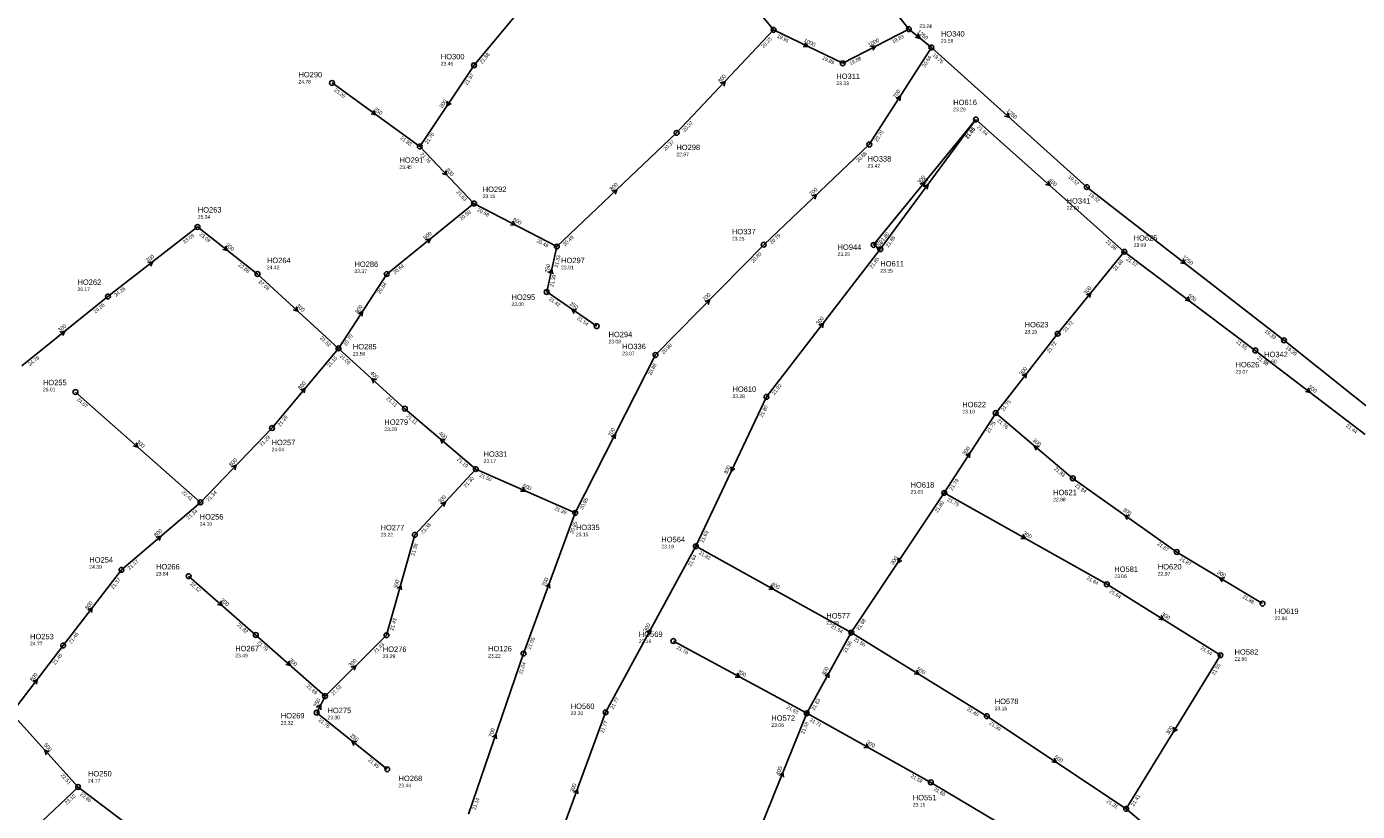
# Model space of a CAD drawing. Header units: metres. Extents: x 179992 to 198392, y 351761 to 369438.
# Tile 88 of 194: x 193645 to 194086, y 358368 to 358629. Entities that reach past the tile are written whole.
import ezdxf

# ---------------------------------------------------------------- set-up
doc = ezdxf.new("R2010")
doc.units = ezdxf.units.M

msp = doc.modelspace()

# ---------------------------------------------------------------- linework, layer by layer
at = {"layer": 'B-WE-RI-GWA-RIOOLLEIDING', "linetype": 'Continuous'}
msp.add_lwpolyline([(193895.75, 358680.94), (193937.58, 358627.75)], dxfattribs=at)
at = {"layer": 'B-WE-RI-GWA-RIOOLLEIDING_BETON_1000', "linetype": 'Continuous'}
for points in [[(193892.72, 358627.54), (193915.62, 358616.44)], [(193915.62, 358616.44), (193937.58, 358627.75)]]:
    msp.add_lwpolyline(points, dxfattribs=at)
at = {"layer": 'B-WE-RI-GWA-RIOOLLEIDING_BETON_1250', "linetype": 'Continuous'}
for points in [[(193937.58, 358627.75), (193945.04, 358621.68)], [(193945.04, 358621.68), (193996.57, 358575.37)], [(193996.57, 358575.37), (194061.94, 358524.55)], [(194061.94, 358524.55), (194120.501, 358477.843)]]:
    msp.add_lwpolyline(points, dxfattribs=at)
at = {"layer": 'B-WE-RI-GWA-RIOOLLEIDING_BETON_300', "linetype": 'Continuous'}
for points in [[(193793.38, 358615.76), (193825.8, 358654.81)], [(193878.99, 358644.34), (193892.72, 358627.54)], [(193775.39, 358588.85), (193793.38, 358615.76)], [(193925.87, 358556.19), (193959.8, 358597.78)], [(193928.1, 358554.76), (193959.8, 358597.78)], [(193775.39, 358588.85), (193793.37, 358569.92)], [(193671.99, 358539.1), (193701.7, 358562.14)], [(193701.7, 358562.14), (193721.57, 358546.54)], [(193928.1, 358554.76), (193925.87, 358556.19)], [(193890.34, 358505.8), (193928.1, 358554.76)], [(193986.89, 358526.73), (194009.01, 358553.92)], [(193721.57, 358546.54), (193748.43, 358521.87)], [(193643.43, 358516.11), (193671.99, 358539.1)], [(193966.36, 358500.42), (193986.89, 358526.73)], [(193661.25, 358507.41), (193702.66, 358470.81)], [(193866.93, 358456.24), (193890.34, 358505.8)], [(193949.31, 358473.94), (193966.36, 358500.42)], [(193991.95, 358478.77), (193966.36, 358500.42)], [(193773.75, 358460.04), (193793.99, 358481.84)], [(194026.39, 358454.33), (193991.95, 358478.77)], [(193918.47, 358427.61), (193949.31, 358473.94)], [(194003.21, 358443.62), (193949.31, 358473.94)], [(193764.37, 358426.73), (193773.75, 358460.04)], [(193837, 358401.15), (193866.93, 358456.24)], [(194054.84, 358437.22), (194026.39, 358454.33)], [(193698.74, 358446.32), (193721.02, 358426.81)], [(194003.21, 358443.62), (194040.88, 358420.1)], [(193721.02, 358426.81), (193743.97, 358406.52)], [(193743.97, 358406.52), (193764.37, 358426.73)], [(193859.47, 358424.81), (193903.698, 358400.843)], [(194040.88, 358420.1), (194009.63, 358369.15)], [(193818.29, 358350.23), (193837, 358401.15)], [(193903.698, 358400.843), (193944.87, 358377.94)], [(193634.14, 358350.05), (193662.1, 358376.39)], [(193944.87, 358377.94), (193985.5, 358353.68)]]:
    msp.add_lwpolyline(points, dxfattribs=at)
at = {"layer": 'B-WE-RI-GWA-RIOOLLEIDING_BETON_400', "linetype": 'Continuous'}
for points in [[(193959.8, 358597.78), (194009.01, 358553.92)], [(193748.43, 358521.87), (193770.46, 358501.88)], [(193770.46, 358501.88), (193793.99, 358481.84)], [(193866.93, 358456.24), (193918.47, 358427.61)], [(193903.698, 358400.843), (193918.47, 358427.61)], [(193702.02, 358346.13), (193662.1, 358376.39)]]:
    msp.add_lwpolyline(points, dxfattribs=at)
at = {"layer": 'B-WE-RI-GWA-RIOOLLEIDING_BETON_500', "linetype": 'Continuous'}
for points in [[(194009.01, 358553.92), (194052.44, 358521.17)], [(194052.44, 358521.17), (194088.91, 358493.33)], [(193793.99, 358481.84), (193826.91, 358467.3)], [(193918.47, 358427.61), (193963.43, 358399.88)], [(193662.1, 358376.39), (193640, 358400.84)], [(193963.43, 358399.88), (194009.63, 358369.15)], [(194009.63, 358369.15), (194036.864, 358346.18)]]:
    msp.add_lwpolyline(points, dxfattribs=at)
at = {"layer": 'B-WE-RI-GWA-RIOOLLEIDING_BETON_700', "linetype": 'Continuous'}
for points in [[(193924.45, 358589.51), (193945.04, 358621.68)], [(193889.43, 358556.26), (193924.45, 358589.51)], [(193853.57, 358519.7), (193889.43, 358556.26)], [(193826.91, 358467.3), (193853.57, 358519.7)], [(193809.77, 358420.65), (193826.91, 358467.3)], [(193791.51, 358367.38), (193809.77, 358420.65)]]:
    msp.add_lwpolyline(points, dxfattribs=at)
at = {"layer": 'B-WE-RI-GWA-RIOOLLEIDING_BETON_800', "linetype": 'Continuous'}
for points in [[(193860.56, 358593.35), (193892.72, 358627.54)], [(193820.85, 358555.64), (193860.56, 358593.35)], [(193764.44, 358546.53), (193793.37, 358569.92)], [(193793.37, 358569.92), (193820.85, 358555.64)], [(193748.43, 358521.87), (193764.44, 358546.53)], [(193726.42, 358495.48), (193748.43, 358521.87)], [(193702.66, 358470.81), (193726.42, 358495.48)], [(193676.47, 358448.41), (193702.66, 358470.81)], [(193657.15, 358423.33), (193676.47, 358448.41)], [(193640, 358400.84), (193657.15, 358423.33)]]:
    msp.add_lwpolyline(points, dxfattribs=at)
at = {"layer": 'B-WE-RI-GWA-RIOOLLEIDING_PVC_250', "linetype": 'Continuous'}
for points in [[(193746.29, 358609.92), (193775.39, 358588.85)], [(193817.47, 358540.59), (193820.85, 358555.64)], [(193834.05, 358529.23), (193817.47, 358540.59)], [(193741.21, 358401.05), (193743.97, 358406.52)], [(193764.61, 358382.28), (193741.21, 358401.05)]]:
    msp.add_lwpolyline(points, dxfattribs=at)
at = {"layer": 'B-WE-RI-GWA-RIOOLLEIDING_PVC_400', "linetype": 'Continuous'}
msp.add_lwpolyline([(193887.96, 358361.742), (193903.698, 358400.843)], dxfattribs=at)
at = {"layer": 'B-WE-RI-GWA-RIOOLPUT_INSPECTIEPUT'}
for centre in [(193892.72, 358627.54), (193937.58, 358627.75), (193945.04, 358621.68), (193793.38, 358615.76), (193915.62, 358616.44), (193746.29, 358609.92), (193959.8, 358597.78), (193860.56, 358593.35), (193775.39, 358588.85), (193924.45, 358589.51), (193996.57, 358575.37), (193793.37, 358569.92), (193701.7, 358562.14), (193820.85, 358555.64), (193889.43, 358556.26), (193925.87, 358556.19), (193928.1, 358554.76), (194009.01, 358553.92), (193721.57, 358546.54), (193764.44, 358546.53), (193671.99, 358539.1), (193817.47, 358540.59), (193834.05, 358529.23), (193986.89, 358526.73), (194061.94, 358524.55), (193748.43, 358521.87), (193853.57, 358519.7), (194052.44, 358521.17), (193661.25, 358507.41), (193890.34, 358505.8), (193770.46, 358501.88), (193966.36, 358500.42), (193726.42, 358495.48), (193793.99, 358481.84), (193991.95, 358478.77), (193949.31, 358473.94), (193702.66, 358470.81), (193826.91, 358467.3), (193773.75, 358460.04), (193866.93, 358456.24), (194026.39, 358454.33), (193676.47, 358448.41), (193698.74, 358446.32), (194003.21, 358443.62), (194054.84, 358437.22), (193918.47, 358427.61), (193657.15, 358423.33), (193721.02, 358426.81), (193764.37, 358426.73), (193859.47, 358424.81), (193809.77, 358420.65), (194040.88, 358420.1), (193743.97, 358406.52), (193741.21, 358401.05), (193837, 358401.15), (193903.7, 358400.84), (193963.43, 358399.88), (193764.61, 358382.28), (193662.1, 358376.39), (193944.87, 358377.94), (194009.63, 358369.15)]:
    msp.add_circle(centre, 0.8, dxfattribs=at)
at = {"layer": 'B-WE-RI-GWA_STROMINGSRICHTING'}
for points in [[(193903.19, 358623.27), (193904.17, 358621.99), (193902.56, 358621.97)], [(193924.99, 358622.08), (193926.6, 358622.09), (193925.65, 358620.8)], [(193940.59, 358626.3), (193941.31, 358624.71), (193939.61, 358625.09)], [(193875.13, 358609.89), (193876.64, 358610.44), (193876.18, 358608.9)], [(193933.36, 358604.77), (193934.74, 358605.59), (193934.58, 358603.99)], [(193760.1, 358600.81), (193760.84, 358599.39), (193759.25, 358599.65)], [(193784.59, 358603.9), (193784.39, 358602.3), (193785.78, 358603.1)], [(193970.22, 358600.02), (193970.8, 358598.53), (193969.25, 358598.95)], [(193783.91, 358580.92), (193784.38, 358579.39), (193782.87, 358579.93)], [(193839.17, 358574.03), (193840.71, 358574.49), (193840.16, 358572.98)], [(193941.37, 358576.32), (193942.83, 358576.98), (193942.48, 358575.41)], [(193942.52, 358575.54), (193943.95, 358576.27), (193943.68, 358574.68)], [(193983.81, 358577.35), (193984.4, 358575.85), (193982.85, 358576.27)], [(193905.4, 358572.42), (193906.94, 358572.89), (193906.39, 358571.37)], [(193806.16, 358564.08), (193807.11, 358562.78), (193805.5, 358562.81)], [(193710.95, 358555.8), (193711.64, 358554.34), (193710.06, 358554.66)], [(193777.33, 358557.88), (193778.9, 358558.22), (193778.24, 358556.76)], [(193928.72, 358555.29), (193926.98, 358555.47), (193927.88, 358553.98)], [(194028.56, 358551.41), (194029.26, 358549.96), (194027.68, 358550.28)], [(193685.27, 358550.31), (193686.85, 358550.62), (193686.15, 358549.17)], [(193818.14, 358546.87), (193819.16, 358548.11), (193819.55, 358546.55)], [(193996.48, 358539.66), (193997.95, 358540.32), (193997.6, 358538.75)], [(194030.01, 358538.99), (194030.73, 358537.54), (194029.14, 358537.84)], [(193734.43, 358535.71), (193735, 358534.2), (193733.45, 358534.65)], [(193755.05, 358533.38), (193756.43, 358534.2), (193756.25, 358532.6)], [(193827.35, 358534.69), (193825.76, 358534.91), (193826.54, 358533.5)], [(193869.98, 358537.46), (193871.5, 358537.98), (193871.01, 358536.45)], [(193907.77, 358529.58), (193909.22, 358530.28), (193908.91, 358528.7)], [(193656.14, 358527.26), (193657.71, 358527.6), (193657.04, 358526.14)], [(193761, 358511.44), (193759.45, 358511.88), (193760.03, 358510.37)], [(193975.17, 358512.88), (193976.62, 358513.57), (193976.31, 358512)], [(193735.95, 358508.03), (193737.42, 358508.67), (193737.06, 358507.11)], [(194069.97, 358508.7), (194070.67, 358507.25), (194069.09, 358507.55)], [(193681.35, 358490.6), (193681.96, 358489.11), (193680.4, 358489.52)], [(193783.79, 358491.47), (193782.22, 358491.86), (193782.85, 358490.38)], [(193838.95, 358492.54), (193840.24, 358493.5), (193840.23, 358491.89)], [(193980.72, 358489.21), (193979.15, 358489.59), (193979.79, 358488.12)], [(193956.45, 358486.36), (193957.83, 358487.18), (193957.66, 358485.58)], [(193713.02, 358482.61), (193714.54, 358483.15), (193714.06, 358481.61)], [(193878.6, 358482.63), (193878.64, 358481.02), (193879.9, 358482.01)], [(193809.42, 358475.81), (193810.45, 358474.57), (193808.84, 358474.49)], [(193782.36, 358470.37), (193783.87, 358470.94), (193783.42, 358469.39)], [(194010.76, 358466.3), (194009.17, 358466.55), (194009.93, 358465.13)], [(193688, 358459.22), (193689.57, 358459.61), (193688.94, 358458.13)], [(193975.36, 358460.11), (193976.26, 358458.78), (193974.65, 358458.86)], [(193934.09, 358452.37), (193933.89, 358450.78), (193935.29, 358451.57)], [(194042.22, 358445.65), (194040.61, 358445.78), (194041.48, 358444.42)], [(193767.98, 358442.19), (193769.06, 358443.39), (193769.36, 358441.8)], [(193817.17, 358442.87), (193818.34, 358443.97), (193818.52, 358442.38)], [(193891.79, 358443.25), (193892.7, 358441.92), (193891.09, 358441.99)], [(193709.27, 358438.06), (193709.88, 358436.57), (193708.32, 358436.97)], [(193665.36, 358435.17), (193666.81, 358435.87), (193666.5, 358434.29)], [(194021.2, 358433.23), (194022.04, 358431.86), (194020.44, 358432.01)], [(193850.64, 358427.77), (193851.96, 358428.7), (193851.91, 358427.09)], [(193731.89, 358418.16), (193732.49, 358416.67), (193730.94, 358417.08)], [(193752.64, 358416.12), (193754.17, 358416.62), (193753.65, 358415.1)], [(193940.1, 358415.11), (193940.95, 358413.74), (193939.35, 358413.89)], [(193647.13, 358411.38), (193648.58, 358412.09), (193648.27, 358410.5)], [(193880.66, 358414.15), (193881.58, 358412.83), (193879.97, 358412.88)], [(193909.76, 358413.31), (193911.08, 358414.23), (193911.02, 358412.62)], [(193741.19, 358402.74), (193742.59, 358403.79), (193742.58, 358402.04)], [(193799.49, 358392.89), (193800.64, 358394.02), (193800.85, 358392.42)], [(194025.39, 358396.23), (194025.26, 358394.62), (194026.62, 358395.48)], [(193652.55, 358388.03), (193651.05, 358388.61), (193651.48, 358387.06)], [(193754.48, 358391.33), (193752.91, 358391.67), (193753.58, 358390.2)], [(193923.38, 358390.72), (193924.28, 358389.39), (193922.68, 358389.46)], [(193985.73, 358385.91), (193986.53, 358384.52), (193984.93, 358384.71)], [(193894.62, 358380.23), (193895.83, 358381.29), (193895.96, 358379.69)], [(193826.47, 358374.59), (193827.65, 358375.69), (193827.82, 358374.09)]]:
    msp.add_lwpolyline(points, dxfattribs=at)

# ---------------------------------------------------------------- texts
at = {"layer": 'B-WE-RI-GWA_AFM'}
for s, rotation, p in [('1250', -39.13, (193940.2, 358626.64)), ('1000', -25.86, (193902.64, 358623.61)), ('1000', 27.25, (193924.39, 358621.85)), ('800', 46.75, (193875.01, 358609.85)), ('300', 56.24, (193782.88, 358601.43)), ('700', 57.38, (193933.25, 358604.7)), ('250', -35.91, (193760.04, 358600.91)), ('1250', -41.95, (193969.79, 358600.49)), ('300', -46.47, (193783.86, 358581.04)), ('300', 50.79, (193941.24, 358576.27)), ('300', 53.61, (193942.4, 358575.49)), ('400', -41.71, (193983.75, 358577.46)), ('800', 43.52, (193839.04, 358574)), ('700', 43.51, (193905.28, 358572.38)), ('800', -27.46, (193806.08, 358564.19)), ('800', 38.96, (193777.2, 358557.86)), ('300', -38.14, (193710.89, 358555.93)), ('300', -32.67, (193926.09, 358556.97)), ('300', 37.79, (193685.13, 358550.27)), ('1250', -37.86, (194028.09, 358551.87)), ('250', 77.34, (193818.05, 358546.76)), ('300', 50.87, (193996.36, 358539.59)), ('700', 45.55, (193869.85, 358537.39)), ('500', -37.02, (194029.94, 358539.09)), ('300', -42.57, (193734.37, 358535.86)), ('800', 57.01, (193754.94, 358533.3)), ('250', -34.42, (193824.93, 358536.42)), ('300', 38.83, (193656, 358527.23)), ('300', 52.36, (193907.65, 358529.51)), ('400', -42.22, (193758.81, 358513.52)), ('300', 52.03, (193975.06, 358512.82)), ('800', 50.17, (193735.82, 358508)), ('500', -37.36, (194069.91, 358508.81)), ('400', -40.42, (193781.54, 358493.47)), ('700', 63.03, (193838.84, 358492.48)), ('300', -41.47, (193681.3, 358490.74)), ('300', -40.23, (193978.47, 358491.19)), ('800', 46.08, (193712.91, 358482.57)), ('300', 57.22, (193956.33, 358486.3)), ('300', 64.72, (193877.26, 358479.96)), ('500', -23.83, (193809.35, 358475.9)), ('300', 47.13, (193782.24, 358470.31)), ('300', -35.36, (194008.36, 358468.1)), ('800', 40.54, (193687.87, 358459.22)), ('300', -29.36, (193975.29, 358460.21)), ('300', 56.35, (193932.38, 358449.9)), ('700', 69.83, (193817.08, 358442.77)), ('300', -31.02, (194039.67, 358447.26)), ('300', 74.27, (193767.89, 358442.09)), ('400', -29.05, (193891.72, 358443.37)), ('800', 52.39, (193665.24, 358435.1)), ('300', -41.21, (193709.22, 358438.18)), ('300', -31.98, (194021.13, 358433.35)), ('300', 61.49, (193850.53, 358427.68)), ('300', -41.48, (193731.84, 358418.27)), ('300', 44.73, (193752.51, 358416.09)), ('300', -28.45, (193880.57, 358414.25)), ('400', 61.11, (193909.65, 358413.22)), ('500', -31.67, (193940.03, 358415.23)), ('800', 52.67, (193647, 358411.32)), ('250', 63.23, (193741.19, 358402.73)), ('250', -38.73, (193752.18, 358393.23)), ('700', 71.08, (193799.4, 358392.78)), ('300', 58.48, (194023.77, 358393.69)), ('500', -47.89, (193650.58, 358390.3)), ('300', -29.09, (193923.3, 358390.84)), ('500', -33.63, (193985.67, 358386.02)), ('400', 68.08, (193894.53, 358380.13)), ('300', 69.82, (193826.38, 358374.49))]:
    msp.add_text(s, height=1.3, rotation=rotation, dxfattribs=at).set_placement(p)
at = {"layer": 'B-WE-RI-GWA_BOB'}
for s, rotation, p in [('20.23', 46.75, (193889.37, 358621.35)), ('19.91', -25.86, (193893.73, 358625.05)), ('19.83', 27.25, (193932.36, 358623.04)), ('21.88', 50.3, (193796.04, 358616.15)), ('19.89', -25.86, (193908.72, 358617.79)), ('19.88', 27.25, (193918.22, 358615.76)), ('20.64', 57.38, (193942.89, 358614.98)), ('19.75', -41.95, (193945.32, 358619)), ('21.97', 56.24, (193791.1, 358609.11)), ('23.26', -35.91, (193746.85, 358607.29)), ('20.37', 46.75, (193863.24, 358593.57)), ('21.64', -41.71, (193960.1, 358595.11)), ('21.83', -35.91, (193768.83, 358591.38)), ('21.76', 56.24, (193778, 358589.51)), ('20.70', 57.38, (193927.04, 358590.22)), ('21.65', 50.79, (193956.9, 358591.37)), ('21.65', 53.61, (193957.22, 358591.24)), ('21.76', -46.47, (193775.46, 358586.16)), ('20.37', 43.52, (193856.87, 358587.36)), ('20.68', 43.51, (193920.76, 358583.52)), ('19.52', -41.95, (193990.31, 358578.58)), ('21.63', -46.47, (193787.38, 358573.61)), ('19.52', -37.86, (193997.04, 358572.72)), ('20.58', 38.96, (193789.21, 358564.24)), ('20.58', -27.46, (193794.31, 358567.4)), ('23.69', -38.14, (193702.16, 358559.49)), ('21.80', 50.79, (193928.53, 358556.6)), ('23.69', 37.79, (193697.43, 358556.55)), ('20.49', -27.46, (193813.99, 358557.18)), ('20.49', 43.52, (193823.54, 358555.71)), ('20.79', 43.51, (193892.12, 358556.33)), ('21.85', 53.61, (193930.74, 358555.3)), ('21.58', -41.71, (194002.74, 358557.1)), ('21.33', 77.34, (193821.12, 358548.61)), ('20.80', 45.55, (193885.95, 358550.14)), ('21.85', 52.36, (193925.37, 358548.28)), ('21.57', -37.02, (194009.52, 358551.28)), ('22.68', -38.14, (193715.11, 358549.32)), ('20.64', 38.96, (193767.13, 358546.39)), ('21.60', 50.87, (194006.11, 358547.51)), ('22.68', -42.57, (193721.83, 358543.86)), ('20.64', 57.01, (193762.25, 358539.85)), ('21.39', 77.34, (193819.66, 358542.15)), ('24.26', 37.79, (193674.67, 358538.9)), ('21.42', -34.42, (193818.1, 358537.97)), ('24.26', 38.83, (193667.82, 358533.43)), ('21.54', -34.42, (193827.42, 358531.59)), ('21.72', 50.87, (193989.55, 358527.15)), ('21.52', -42.57, (193742.2, 358525.14)), ('20.70', 57.01, (193751.03, 358522.57)), ('19.39', -37.86, (194055.47, 358527.3)), ('20.90', 45.55, (193856.26, 358519.87)), ('21.72', 52.03, (193984.13, 358520.26)), ('21.55', -37.02, (194045.93, 358523.83)), ('19.39', -38.58, (194062.38, 358521.9)), ('24.79', 38.83, (193646.12, 358515.96)), ('21.15', 50.17, (193745.46, 358515.49)), ('21.03', -42.22, (193748.7, 358519.19)), ('20.88', 63.03, (193852.09, 358512.82)), ('21.55', -37.36, (194052.94, 358518.53)), ('21.92', 52.36, (193892.99, 358506.28)), ('24.07', -41.47, (193661.56, 358504.74)), ('21.11', -42.22, (193764.21, 358505.12)), ('21.80', 64.72, (193889.06, 358498.88)), ('21.75', 52.03, (193969.01, 358500.89)), ('21.29', 50.17, (193729.08, 358495.86)), ('21.11', -40.42, (193770.82, 358499.21)), ('21.76', -40.23, (193966.72, 358497.75)), ('21.75', 57.22, (193964.19, 358493.73)), ('21.44', -37.36, (194082.41, 358496.03)), ('21.29', 46.08, (193723, 358489.33)), ('21.19', -40.42, (193787.65, 358484.88)), ('21.83', -40.23, (193985.6, 358481.79)), ('21.30', 47.13, (193790.68, 358475.63)), ('21.50', -23.83, (193795.09, 358479.39)), ('21.79', 57.22, (193951.91, 358474.65)), ('21.84', -35.36, (193992.54, 358476.14)), ('22.41', -41.47, (193696.37, 358473.96)), ('21.34', 46.08, (193705.34, 358471)), ('20.95', 63.03, (193829.42, 358468.27)), ('21.75', -29.36, (193950.17, 358471.39)), ('21.34', 40.54, (193698.66, 358465.02)), ('21.39', -23.83, (193819.96, 358468.4)), ('21.80', 56.35, (193947.04, 358467.28)), ('21.38', 47.13, (193776.43, 358460.28)), ('20.95', 69.83, (193826.25, 358460.3)), ('21.63', 64.72, (193869.41, 358457.28)), ('21.38', 74.27, (193773.64, 358453.01)), ('21.62', -29.05, (193867.8, 358453.7)), ('21.87', -35.36, (194019.8, 358456.8)), ('21.37', 40.54, (193679.16, 358448.34)), ('21.64', 61.49, (193865.27, 358449.41)), ('21.87', -31.02, (194027.18, 358451.76)), ('21.37', 52.39, (193673.75, 358441.92)), ('21.64', -29.36, (193996.4, 358445.39)), ('22.12', -41.21, (193699.06, 358443.65)), ('21.64', -31.98, (194003.95, 358441.03)), ('21.88', -31.02, (194048.08, 358439.18)), ('21.43', 74.27, (193766.64, 358428.17)), ('21.68', 56.35, (193921.08, 358428.28)), ('21.82', -41.21, (193714.72, 358429.94)), ('21.54', -29.05, (193911.65, 358429.34)), ('21.45', 52.39, (193659.8, 358423.82)), ('21.79', -41.48, (193721.33, 358424.14)), ('21.43', 44.73, (193760.81, 358420.67)), ('21.05', 69.83, (193812.15, 358421.91)), ('21.56', 61.11, (193916.76, 358420.79)), ('21.56', -31.67, (193919.23, 358425.03)), ('21.45', 52.67, (193654.46, 358416.83)), ('21.76', -28.45, (193860.37, 358422.27)), ('21.54', -31.98, (194034.16, 358422.17)), ('21.04', 71.08, (193809.27, 358413.63)), ('21.55', 58.48, (194038.86, 358413.36)), ('21.69', -41.48, (193737.68, 358409.68)), ('21.52', 44.73, (193746.66, 358406.65)), ('21.77', 61.49, (193839.54, 358402.05)), ('21.63', 61.11, (193906.24, 358401.72)), ('21.63', -28.45, (193896.86, 358402.5)), ('21.40', -31.67, (193956.7, 358401.92)), ('21.75', -38.73, (193741.64, 358398.39)), ('21.77', 69.82, (193836.34, 358394.15)), ('21.58', 68.08, (193902.83, 358393.86)), ('21.71', -29.09, (193904.57, 358398.3)), ('21.39', -33.63, (193964.1, 358397.27)), ('21.85', -38.73, (193758.18, 358385.13)), ('22.51', -47.89, (193656.2, 358380.23)), ('21.59', -29.09, (193938.05, 358379.67)), ('21.60', -30.84, (193945.66, 358375.37)), ('23.10', 43.29, (193658.38, 358370.42)), ('22.60', -37.16, (193662.61, 358373.75)), ('21.14', 71.08, (193793.86, 358368.69)), ('21.31', -33.63, (194002.97, 358371.42)), ('21.41', 58.48, (194012.21, 358369.91))]:
    msp.add_text(s, height=1.2, rotation=rotation, dxfattribs=at).set_placement(p)
at = {"layer": 'B-WE-RI-GWA_PUTDEKSELNIVEAU'}
for s, p in [('23.24', (193941.03, 358628.14)), ('23.58', (193948.19, 358623.26)), ('23.45', (193782.35, 358615.71)), ('24.78', (193735.16, 358609.73)), ('23.33', (193913.52, 358609.19)), ('23.29', (193952.27, 358600.53)), ('22.97', (193860.48, 358585.61)), ('23.45', (193768.64, 358581.39)), ('23.42', (193923.87, 358581.81)), ('23.15', (193796.26, 358571.71)), ('22.60', (193989.88, 358567.85)), ('25.34', (193701.78, 358564.9)), ('23.25', (193878.9, 358557.67)), ('23.09', (194012.1, 358555.56)), ('23.25', (193913.93, 358552.5)), ('24.42', (193724.72, 358548.12)), ('23.37', (193753.73, 358546.86)), ('23.01', (193822.25, 358548.11)), ('23.35', (193928.1, 358547.02)), ('26.17', (193661.9, 358540.89)), ('23.00', (193805.79, 358535.93)), ('23.15', (193975.96, 358526.81)), ('23.50', (193753.19, 358519.51)), ('23.08', (193837.98, 358523.54)), ('23.07', (193842.49, 358519.58)), ('22.60', (194055.38, 358516.93)), ('23.07', (194045.88, 358513.55)), ('26.01', (193650.43, 358507.62)), ('23.28', (193879.07, 358505.4)), ('23.10', (193955.28, 358500.3)), ('23.29', (193763.65, 358494.47)), ('24.04', (193726.25, 358487.74)), ('23.17', (193796.53, 358483.87)), ('23.09', (193938.13, 358473.68)), ('22.98', (193985.39, 358471.15)), ('24.10', (193702.41, 358463.08)), ('23.22', (193762.39, 358459.5)), ('23.15', (193827.16, 358459.57)), ('23.19', (193855.49, 358455.55)), ('24.30', (193665.82, 358448.8)), ('23.84', (193687.92, 358446.53)), ('23.06', (194005.68, 358445.69)), ('22.97', (194020.11, 358446.51)), ('22.94', (194058.91, 358431.74)), ('23.09', (193910.19, 358430.25)), ('24.77', (193646.17, 358423.35)), ('23.16', (193848.03, 358424.12)), ('23.49', (193714.21, 358419.4)), ('23.29', (193763.13, 358419.15)), ('23.22', (193798.06, 358419.35)), ('22.96', (194045.56, 358418.24)), ('23.20', (193825.45, 358400.24)), ('23.15', (193966.04, 358401.87)), ('23.32', (193729.31, 358397.11)), ('23.30', (193744.8, 358398.85)), ('23.06', (193891.96, 358396.34)), ('24.77', (193665.37, 358377.86)), ('23.44', (193768.34, 358376.32)), ('23.11', (193938.87, 358369.94))]:
    msp.add_text(s, height=1.2, dxfattribs=at).set_placement(p)
at = {"layer": 'B-WE-RI-GWA_PUTNUMMER'}
for s, p in [('HO340', (193948.19, 358625.3)), ('HO300', (193782.35, 358617.75)), ('HO290', (193735.16, 358611.77)), ('HO311', (193913.52, 358611.23)), ('HO616', (193952.27, 358602.57)), ('HO298', (193860.48, 358587.65)), ('HO291', (193768.64, 358583.43)), ('HO338', (193923.87, 358583.85)), ('HO292', (193796.26, 358573.75)), ('HO341', (193989.88, 358569.89)), ('HO263', (193701.78, 358566.94)), ('HO337', (193878.9, 358559.71)), ('HO944', (193913.93, 358554.54)), ('HO625', (194012.1, 358557.6)), ('HO264', (193724.72, 358550.16)), ('HO297', (193822.25, 358550.15)), ('HO286', (193753.73, 358548.9)), ('HO611', (193928.1, 358549.06)), ('HO262', (193661.9, 358542.93)), ('HO295', (193805.79, 358537.97)), ('HO623', (193975.96, 358528.85)), ('HO294', (193837.98, 358525.58)), ('HO285', (193753.19, 358521.55)), ('HO336', (193842.49, 358521.62)), ('HO342', (194055.38, 358518.97)), ('HO626', (194045.88, 358515.59)), ('HO255', (193650.43, 358509.66)), ('HO610', (193879.07, 358507.44)), ('HO622', (193955.28, 358502.34)), ('HO279', (193763.65, 358496.51)), ('HO257', (193726.25, 358489.78)), ('HO331', (193796.53, 358485.91)), ('HO618', (193938.13, 358475.72)), ('HO621', (193985.39, 358473.19)), ('HO256', (193702.41, 358465.12)), ('HO277', (193762.39, 358461.54)), ('HO335', (193827.16, 358461.61)), ('HO564', (193855.49, 358457.59)), ('HO254', (193665.82, 358450.84)), ('HO266', (193687.92, 358448.57)), ('HO620', (194020.11, 358448.55)), ('HO581', (194005.68, 358447.73)), ('HO577', (193910.19, 358432.29)), ('HO619', (194058.91, 358433.78)), ('HO569', (193848.03, 358426.16)), ('HO253', (193646.17, 358425.39)), ('HO267', (193714.21, 358421.44)), ('HO276', (193763.13, 358421.19)), ('HO126', (193798.06, 358421.39)), ('HO582', (194045.56, 358420.28)), ('HO578', (193966.04, 358403.91)), ('HO275', (193744.8, 358400.89)), ('HO560', (193825.45, 358402.28)), ('HO269', (193729.31, 358399.15)), ('HO572', (193891.96, 358398.38)), ('HO250', (193665.37, 358379.9)), ('HO268', (193768.34, 358378.36)), ('HO551', (193938.87, 358371.98))]:
    msp.add_text(s, height=1.8, dxfattribs=at).set_placement(p)

doc.saveas('drawing.dxf')
